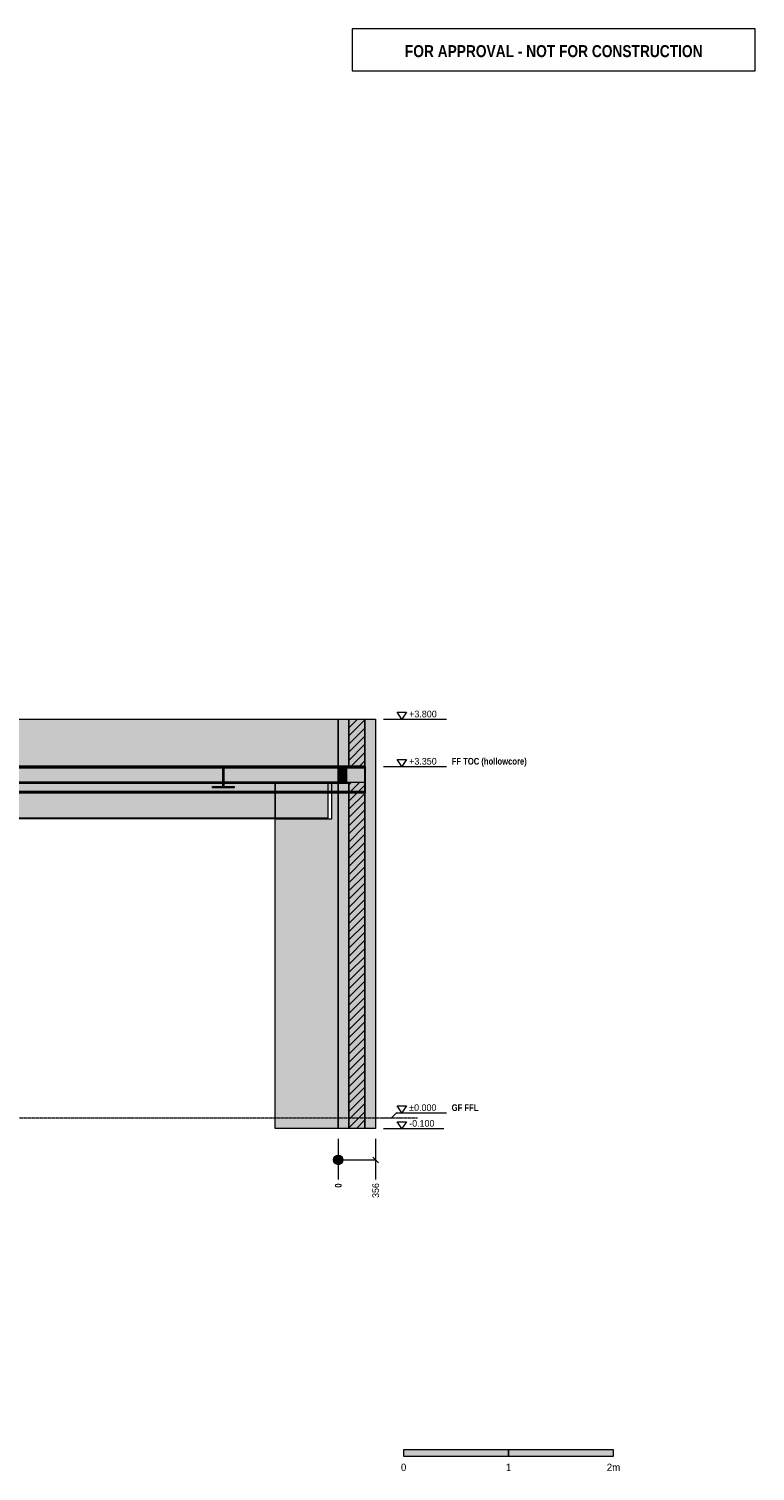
# Model space of a CAD drawing. Header units: millimetres. Extents: x 22145 to 35995, y -3365 to 10377.
# Tile 2 of 2: x 29074 to 35995, y -3365 to 10377. Entities that reach past the tile are written whole.
import ezdxf
from ezdxf.enums import TextEntityAlignment as Align

# ---------------------------------------------------------------- set-up
doc = ezdxf.new("R2010")
doc.units = ezdxf.units.MM
doc.linetypes.add('DASHED', pattern=[1.524, 1.27, -0.254])
for name, color, linetype in [('FILL-C_BDBDBF', 7, 'Continuous'), ('FILL-EPS', 7, 'Continuous'), ('FILL-INK', 7, 'Continuous'), ('FILL-STEEL', 7, 'Continuous'), ('FILL-WHITE', 7, 'Continuous'), ('LINE-CORE', 7, 'Continuous'), ('LINE-INK', 7, 'Continuous'), ('LINE-RED', 7, 'Continuous'), ('LINE-STEEL-DASH', 7, 'DASHED'), ('LINE-STEEL_GREY', 7, 'Continuous'), ('TEXT-INK', 7, 'Continuous'), ('TEXT-RED', 7, 'Continuous'), ('TEXT-STEEL', 7, 'Continuous')]:
    doc.layers.add(name, color=color, linetype=linetype)
doc.styles.add('OpenSansCondensed-Bold', font='OpenSansCondensed-Bold.ttf')

msp = doc.modelspace()

# ---------------------------------------------------------------- hatches: boundary and pattern name
at = {"layer": 'FILL-C_BDBDBF', "true_color": 0xbdbdbf}
h = msp.add_hatch(color=9, dxfattribs=at)
h.dxf.hatch_style = 1
h.paths.add_polyline_path([(32276, 3268), (32276, 3351), (32138, 3351), (32124, 3351), (32124, 3800), (32215, 3800), (32276, 3800), (32276, -100), (32185, -100), (32124, -100), (32124, 3199), (32161, 3199), (32276, 3199)])
at = {"layer": 'FILL-EPS', "true_color": 0xccffff}
h = msp.add_hatch(color=7, dxfattribs=at)
h.dxf.hatch_style = 1
h.paths.add_polyline_path([(32022, 3555), (32022, 3800), (32124, 3800), (32124, 3351), (32022, 3351)])
h = msp.add_hatch(color=7, dxfattribs=at)
h.dxf.hatch_style = 1
h.paths.add_polyline_path([(32378, 2013), (32378, -100), (32276, -100), (32276, 3800), (32378, 3800)])
h = msp.add_hatch(color=7, dxfattribs=at)
h.dxf.hatch_style = 1
h.paths.add_polyline_path([(32022, 1703), (32022, 3199), (32124, 3199), (32124, -100), (32022, -100)])
at = {"layer": 'FILL-INK', "true_color": 0x14141a}
h = msp.add_hatch(color=250, dxfattribs=at)
h.dxf.hatch_style = 1
h.paths.add_polyline_path([(32645, -3223), (33645, -3223), (33645, -3163), (32645, -3163)])
at = {"layer": 'FILL-STEEL', "true_color": 0x0d2973}
h = msp.add_hatch(color=166, dxfattribs=at)
h.dxf.hatch_style = 1
h.paths.add_polyline_path([(25582, 3110), (25582, 3110), (25582, 3319), (25582, 3327), (25586, 3327), (25695, 3327), (25695, 3328), (25695, 3336), (25695, 3336), (25695, 3350), (28883, 3350), (32278, 3350), (32278, 3343), (32278, 3336), (32278, 3336), (32278, 3118), (32278, 3110), (32278, 3110), (32278, 3096), (29090, 3096), (25695, 3096), (25640, 3096), (25582, 3096), (25582, 3103)])
at = {"layer": 'FILL-WHITE', "true_color": 0xffffff}
h = msp.add_hatch(color=7, dxfattribs=at)
h.dxf.hatch_style = 1
h.paths.add_polyline_path([(32022, 3800), (32022, -100), (31421, -100), (31421, 2849), (31962, 2849), (31962, 3200), (25753, 3200), (25753, -100), (25753, -100), (25753, -100), (25746, -100), (25746, 2849), (25748, 2849), (25748, 3200), (25746, 3200), (25746, 3800)])
h = msp.add_hatch(color=7, dxfattribs=at)
h.dxf.hatch_style = 1
h.paths.add_polyline_path([(25746, 3800), (32022, 3800), (32022, 3351), (25746, 3351)])
h = msp.add_hatch(color=7, dxfattribs=at)
h.dxf.hatch_style = 1
h.paths.add_polyline_path([(32378, 3800), (32378, -100), (32022, -100), (32022, 3800)])
h = msp.add_hatch(color=7, dxfattribs=at)
h.dxf.hatch_style = 1
h.paths.add_polyline_path([(32022, 3351), (32022, 3351), (32022, 3800), (32022, 3800), (32022, 3800), (32022, 3800), (32378, 3800), (32378, -100), (32022, -100), (32022, -102), (32022, -102), (32022, -102), (32022, -102), (32022, 3199), (32022, 3199), (32100, 3199), (32100, 3351), (32022, 3351), (32022, 3351)])
h = msp.add_hatch(color=7, dxfattribs=at)
h.dxf.hatch_style = 1
h.paths.add_polyline_path([(32378, 3800), (32378, -100), (32022, -100), (32022, 3199), (32276, 3199), (32276, 3351), (32022, 3351), (32022, 3800)])
h = msp.add_hatch(color=7, dxfattribs=at)
h.dxf.hatch_style = 1
h.paths.add_polyline_path([(25582, 3327), (25695, 3327), (25695, 3336), (32278, 3336), (32278, 3110), (25695, 3110), (25582, 3110)])
h = msp.add_hatch(color=7, dxfattribs=at)
h.dxf.hatch_style = 1
h.paths.add_polyline_path([(25583, 3322), (25689, 3322), (25689, 3336), (32278, 3336), (32278, 3110), (25689, 3110), (25583, 3110)])
h = msp.add_hatch(color=7, dxfattribs=at)
h.dxf.hatch_style = 1
h.paths.add_polyline_path([(25689, 3322), (25689, 3336), (32278, 3336), (32278, 3110), (25689, 3110), (25583, 3110), (25583, 3322)])
h = msp.add_hatch(color=7, dxfattribs=at)
h.dxf.hatch_style = 1
h.paths.add_polyline_path([(25689, 3336), (25689, 3350), (32278, 3350), (32278, 3350), (32278, 3350), (32278, 3336), (25689, 3336), (25689, 3336)])
h = msp.add_hatch(color=7, dxfattribs=at)
h.dxf.hatch_style = 1
h.paths.add_polyline_path([(32278, 3350), (32278, 3336), (32278, 3336), (25689, 3336), (25689, 3350), (25689, 3350)])
h = msp.add_hatch(color=7, dxfattribs=at)
h.dxf.hatch_style = 1
h.paths.add_polyline_path([(25695, 3336), (25695, 3350), (32278, 3350), (32278, 3350), (32278, 3350), (32278, 3336), (25695, 3336), (25695, 3336)])
h = msp.add_hatch(color=7, dxfattribs=at)
h.dxf.hatch_style = 1
h.paths.add_polyline_path([(25748, 3200), (25746, 3200), (25746, 3351), (32022, 3351), (32022, 3351), (32023, 3351), (32024, 3352), (32024, 3352), (32024, 3351), (32024, 3351), (32022, 3351), (32022, 3199), (31962, 3199), (31962, 3200), (25753, 3200), (25753, 3199), (25748, 3199)])
h = msp.add_hatch(color=7, dxfattribs=at)
h.dxf.hatch_style = 1
h.paths.add_polyline_path([(30824, 3350), (30824, 3350), (30825, 3350), (30825, 3350), (31029, 3350), (31029, 3339), (30931, 3339), (30931, 3324), (30931, 3158), (31029, 3158), (31029, 3147), (30825, 3147), (30825, 3158), (30923, 3158), (30923, 3339), (30825, 3339), (30825, 3350), (30824, 3350)])
h = msp.add_hatch(color=7, dxfattribs=at)
h.dxf.hatch_style = 1
h.paths.add_polyline_path([(30825, 3158), (30923, 3158), (30923, 3324), (30923, 3339), (30825, 3339), (30825, 3350), (31029, 3350), (31029, 3339), (30931, 3339), (30931, 3158), (31029, 3158), (31029, 3147), (30825, 3147)])
h = msp.add_hatch(color=7, dxfattribs=at)
h.dxf.hatch_style = 1
h.paths.add_polyline_path([(30825, 3158), (30923, 3158), (30923, 3324), (30931, 3324), (30931, 3158), (31029, 3158), (31029, 3147), (30825, 3147)])
h = msp.add_hatch(color=7, dxfattribs=at)
h.dxf.hatch_style = 1
h.paths.add_polyline_path([(30923, 3158), (30923, 3324), (30931, 3324), (30931, 3158), (31029, 3158), (31029, 3147), (30825, 3147), (30825, 3158)])
h = msp.add_hatch(color=7, dxfattribs=at)
h.dxf.hatch_style = 1
h.paths.add_polyline_path([(31030, 3350), (31030, 3350), (31030, 3350), (31030, 3350), (31029, 3350)])
h = msp.add_hatch(color=7, dxfattribs=at)
h.dxf.hatch_style = 1
h.paths.add_polyline_path([(32022, 3351), (32100, 3351), (32100, 3199), (32022, 3199)])
h = msp.add_hatch(color=7, dxfattribs=at)
h.dxf.hatch_style = 1
h.paths.add_polyline_path([(25583, 2858), (25583, 3172), (25689, 3172), (25689, 3190), (31922, 3190), (31922, 2858), (25689, 2858)])
h = msp.add_hatch(color=7, dxfattribs=at)
h.dxf.hatch_style = 1
h.paths.add_polyline_path([(25689, 3172), (25689, 3190), (31922, 3190), (31922, 2858), (25689, 2858), (25583, 2858), (25583, 3172)])
h = msp.add_hatch(color=7, dxfattribs=at)
h.dxf.hatch_style = 1
h.paths.add_polyline_path([(25689, 3190), (25689, 3200), (31922, 3200), (31922, 3200), (31922, 3200), (31922, 3190), (25689, 3190), (25689, 3190)])
h = msp.add_hatch(color=7, dxfattribs=at)
h.dxf.hatch_style = 1
h.paths.add_polyline_path([(31922, 3200), (31922, 3190), (31922, 3190), (25689, 3190), (25689, 3200), (25689, 3200)])
h = msp.add_hatch(color=7, dxfattribs=at)
h.dxf.hatch_style = 1
h.paths.add_polyline_path([(25750, 3200), (32124, 3200), (32124, 3190), (25750, 3190)])
h = msp.add_hatch(color=7, dxfattribs=at)
h.dxf.hatch_style = 1
h.paths.add_polyline_path([(32124, 3200), (32124, 3100), (25750, 3100), (25750, 3200)])
h = msp.add_hatch(color=7, dxfattribs=at)
h.dxf.hatch_style = 1
h.paths.add_polyline_path([(25750, 3190), (32124, 3190), (32124, 3100), (25750, 3100)])
h = msp.add_hatch(color=7, dxfattribs=at)
h.dxf.hatch_style = 1
h.paths.add_polyline_path([(31421, 3199), (31421, 3199), (31421, 3199), (31421, 3199), (31421, 3199), (31421, 2849), (31962, 2849), (31962, 3199), (32022, 3199), (32022, -100), (31421, -100)])
h = msp.add_hatch(color=7, dxfattribs=at)
h.dxf.hatch_style = 1
h.paths.add_polyline_path([(25582, 3110), (25695, 3110), (32278, 3110), (32278, 3110), (32278, 3110), (32278, 3096), (25695, 3096), (25582, 3096)])
h = msp.add_hatch(color=7, dxfattribs=at)
h.dxf.hatch_style = 1
h.paths.add_polyline_path([(25583, 3110), (25689, 3110), (32278, 3110), (32278, 3110), (32278, 3110), (32278, 3096), (25689, 3096), (25583, 3096)])
h = msp.add_hatch(color=7, dxfattribs=at)
h.dxf.hatch_style = 1
h.paths.add_polyline_path([(32278, 3110), (32278, 3096), (32278, 3096), (25689, 3096), (25583, 3096), (25583, 3110)])
h = msp.add_hatch(color=7, dxfattribs=at)
h.dxf.hatch_style = 1
h.paths.add_polyline_path([(25583, 2858), (25689, 2858), (31922, 2858), (31922, 2858), (31922, 2858), (31922, 2849), (25689, 2849), (25583, 2849)])
h = msp.add_hatch(color=7, dxfattribs=at)
h.dxf.hatch_style = 1
h.paths.add_polyline_path([(25583, 2858), (31922, 2858), (31922, 2849), (31922, 2849), (25689, 2849), (25583, 2849)])
h = msp.add_hatch(color=7, dxfattribs=at)
h.dxf.hatch_style = 1
h.paths.add_polyline_path([(31421, -100), (31421, -100), (31421, -100)])
h = msp.add_hatch(color=7, dxfattribs=at)
h.dxf.hatch_style = 1
h.paths.add_polyline_path([(32067, -400), (32065, -388), (32061, -377), (32054, -368), (32044, -361), (32034, -357), (32022, -355), (32010, -357), (32000, -361), (31990, -368), (31983, -377), (31979, -388), (31977, -400), (31979, -412), (31983, -423), (31990, -432), (32000, -439), (32010, -443), (32022, -445), (32034, -443), (32044, -439), (32054, -432), (32061, -423), (32065, -412)])
h = msp.add_hatch(color=7, dxfattribs=at)
h.dxf.hatch_style = 1
h.paths.add_polyline_path([(33645, -3223), (34645, -3223), (34645, -3163), (33645, -3163)])

# ---------------------------------------------------------------- linework, layer by layer
at = {"layer": 'LINE-CORE', "lineweight": 5}
for points in [[(32022, 3800), (32022, -100), (31421, -100), (31421, 2849), (31962, 2849), (31962, 3200), (25753, 3200), (25753, -100), (25753, -100), (25753, -100), (25746, -100), (25746, 2849), (25748, 2849), (25748, 3200), (25746, 3200), (25746, 3800)], [(25746, 3800), (32022, 3800), (32022, 3351), (25746, 3351)], [(32378, 3800), (32378, -100), (32022, -100), (32022, 3800)], [(32022, 3351), (32022, 3351), (32022, 3800), (32022, 3800), (32022, 3800), (32022, 3800), (32378, 3800), (32378, -100), (32022, -100), (32022, -102), (32022, -102), (32022, -102), (32022, -102), (32022, 3199), (32022, 3199), (32100, 3199), (32100, 3351), (32022, 3351), (32022, 3351)], [(32378, 3800), (32378, -100), (32022, -100), (32022, 3199), (32276, 3199), (32276, 3351), (32022, 3351), (32022, 3800)], [(25582, 3327), (25695, 3327), (25695, 3336), (32278, 3336), (32278, 3110), (25695, 3110), (25582, 3110)], [(25583, 3322), (25689, 3322), (25689, 3336), (32278, 3336), (32278, 3110), (25689, 3110), (25689, 3110), (25583, 3110)], [(25689, 3322), (25689, 3336), (32278, 3336), (32278, 3110), (25689, 3110), (25583, 3110), (25583, 3322)], [(25689, 3336), (25689, 3350), (32278, 3350), (32278, 3350), (32278, 3350), (32278, 3350), (32278, 3336), (25689, 3336), (25689, 3336), (25689, 3336)], [(32278, 3350), (32278, 3336), (32278, 3336), (25689, 3336), (25689, 3350), (25689, 3350)], [(25695, 3336), (25695, 3350), (32278, 3350), (32278, 3350), (32278, 3350), (32278, 3350), (32278, 3336), (25695, 3336), (25695, 3336), (25695, 3336)], [(25748, 3200), (25746, 3200), (25746, 3351), (25746, 3351), (32022, 3351), (32022, 3351), (32023, 3351), (32024, 3352), (32024, 3352), (32024, 3351), (32024, 3351), (32022, 3351), (32022, 3199), (31962, 3199), (31962, 3200), (25753, 3200), (25753, 3199), (25748, 3199)], [(30824, 3350), (30824, 3350), (30825, 3350), (30825, 3350), (31029, 3350), (31029, 3339), (30931, 3339), (30931, 3324), (30931, 3324), (30931, 3158), (31029, 3158), (31029, 3147), (30825, 3147), (30825, 3158), (30923, 3158), (30923, 3339), (30825, 3339), (30825, 3350), (30824, 3350)], [(30825, 3158), (30923, 3158), (30923, 3324), (30923, 3339), (30825, 3339), (30825, 3350), (31029, 3350), (31029, 3339), (30931, 3339), (30931, 3158), (31029, 3158), (31029, 3147), (30825, 3147)], [(30825, 3158), (30923, 3158), (30923, 3324), (30931, 3324), (30931, 3324), (30931, 3158), (31029, 3158), (31029, 3147), (30825, 3147)], [(30923, 3158), (30923, 3324), (30923, 3324), (30931, 3324), (30931, 3158), (31029, 3158), (31029, 3147), (30825, 3147), (30825, 3158)], [(31030, 3350), (31030, 3350), (31030, 3350), (31030, 3350), (31029, 3350)], [(32022, 3351), (32100, 3351), (32100, 3199), (32022, 3199)], [(25583, 2858), (25583, 3172), (25689, 3172), (25689, 3190), (31922, 3190), (31922, 2858), (25689, 2858), (25583, 2858)], [(25689, 3172), (25689, 3190), (31922, 3190), (31922, 2858), (25689, 2858), (25583, 2858), (25583, 3172), (25583, 3172)], [(25689, 3190), (25689, 3200), (31922, 3200), (31922, 3200), (31922, 3200), (31922, 3200), (31922, 3190), (25689, 3190), (25689, 3190), (25689, 3190)], [(31922, 3200), (31922, 3190), (31922, 3190), (25689, 3190), (25689, 3200), (25689, 3200)], [(25750, 3200), (32124, 3200), (32124, 3200), (32124, 3190), (25750, 3190), (25750, 3190)], [(32124, 3200), (32124, 3100), (25750, 3100), (25750, 3200)], [(25750, 3190), (32124, 3190), (32124, 3100), (25750, 3100)], [(31421, 3199), (31421, 3199), (31421, 3199), (31421, 3199), (31421, 3199), (31421, 2849), (31962, 2849), (31962, 3199), (32022, 3199), (32022, -100), (32022, -100), (31421, -100)], [(25582, 3110), (25695, 3110), (32278, 3110), (32278, 3110), (32278, 3110), (32278, 3110), (32278, 3096), (25695, 3096), (25695, 3096), (25582, 3096)], [(25583, 3110), (25689, 3110), (32278, 3110), (32278, 3110), (32278, 3110), (32278, 3110), (32278, 3096), (25689, 3096), (25689, 3096), (25583, 3096)], [(32278, 3110), (32278, 3096), (32278, 3096), (25689, 3096), (25583, 3096), (25583, 3110)], [(25583, 2858), (25689, 2858), (31922, 2858), (31922, 2858), (31922, 2858), (31922, 2858), (31922, 2849), (25689, 2849), (25689, 2849), (25583, 2849)], [(25583, 2858), (31922, 2858), (31922, 2849), (31922, 2849), (25689, 2849), (25583, 2849)], [(31421, -100), (31421, -100), (31421, -100)]]:
    msp.add_lwpolyline(points, close=True, dxfattribs=at)
at = {"layer": 'LINE-INK', "lineweight": 5}
for p, q in [((32453, 3800), (32528, 3800)), ((32528, 3800), (32578, 3800)), ((32578, 3800), (33053, 3800)), ((32453, 3350), (32528, 3350)), ((32528, 3350), (32578, 3350)), ((32578, 3350), (33053, 3350)), ((32453, 0), (32528, 0)), ((32528, 0), (32578, 50)), ((32578, 50), (33053, 50)), ((32453, -100), (32528, -100)), ((32528, -100), (32578, -100)), ((32578, -100), (33028, -100)), ((32022, -200), (32022, -475)), ((32378, -200), (32378, -475)), ((32022, -400), (32378, -400)), ((32350, -372), (32406, -428)), ((32022, -475), (32022, -541)), ((32022, -541), (32022, -585)), ((32378, -475), (32378, -541)), ((32378, -541), (32378, -585))]:
    msp.add_line(p, q, dxfattribs=at)
for points in [[(32628, 3800), (32583, 3865), (32673, 3865)], [(32022, 3555), (32022, 3800), (32124, 3800), (32124, 3351), (32022, 3351)], [(32124, 3199), (32161, 3199), (32276, 3199), (32276, 3268), (32276, 3351), (32138, 3351), (32124, 3351), (32022, 3351), (32022, 3555), (32022, 3800), (32124, 3800), (32215, 3800), (32276, 3800), (32378, 3800), (32378, 2013), (32378, -100), (32276, -100), (32185, -100), (32124, -100), (32022, -100), (32022, 1703), (32022, 3199)], [(32276, 3268), (32276, 3351), (32138, 3351), (32124, 3351), (32124, 3800), (32215, 3800), (32276, 3800), (32276, -100), (32185, -100), (32124, -100), (32124, 3199), (32161, 3199), (32276, 3199)], [(32378, 2013), (32378, -100), (32276, -100), (32276, 3800), (32378, 3800)], [(25582, 3110), (25582, 3110), (25582, 3319), (25582, 3327), (25586, 3327), (25695, 3327), (25695, 3328), (25695, 3336), (25695, 3336), (25695, 3350), (28883, 3350), (32278, 3350), (32278, 3343), (32278, 3336), (32278, 3336), (32278, 3118), (32278, 3110), (32278, 3110), (32278, 3096), (29090, 3096), (25695, 3096), (25640, 3096), (25582, 3096), (25582, 3103)], [(32628, 3350), (32583, 3415), (32673, 3415)], [(32022, 1703), (32022, 3199), (32124, 3199), (32124, -100), (32022, -100)], [(32628, 50), (32583, 115), (32673, 115)], [(32628, -100), (32583, -35), (32673, -35)], [(32645, -3223), (33645, -3223), (33645, -3163), (32645, -3163)], [(33645, -3223), (34645, -3223), (34645, -3163), (33645, -3163)]]:
    msp.add_lwpolyline(points, close=True, dxfattribs=at)
msp.add_circle((32022, -400), 45, dxfattribs=at)
at = {"layer": 'LINE-RED', "lineweight": 5}
msp.add_lwpolyline([(32155, 9977), (35995, 9977), (35995, 10377), (32155, 10377)], close=True, dxfattribs=at)
at = {"layer": 'LINE-STEEL-DASH', "lineweight": 5}
msp.add_line((24274, 0), (32778, 0), dxfattribs=at)
at = {"layer": 'LINE-STEEL_GREY', "lineweight": 5}
for p, q in [((32124, 3718), (32206, 3800)), ((32124, 3796), (32128, 3800)), ((32124, 3641), (32276, 3793)), ((32124, 3563), (32276, 3715)), ((32124, 3485), (32276, 3637)), ((32124, 3407), (32276, 3560)), ((32146, 3351), (32276, 3482)), ((32224, 3351), (32276, 3404)), ((32276, 3326), (32276, 3326)), ((32124, 3096), (32227, 3199)), ((32124, 3174), (32149, 3199)), ((32124, 3018), (32276, 3171)), ((32276, 3248), (32276, 3248)), ((32124, 2941), (32276, 3093)), ((32124, 2863), (32276, 3015)), ((32124, 2785), (32276, 2937)), ((32124, 2707), (32276, 2860)), ((32124, 2629), (32276, 2782)), ((32124, 2552), (32276, 2704)), ((32124, 2474), (32276, 2626)), ((32124, 2396), (32276, 2548)), ((32124, 2318), (32276, 2471)), ((32124, 2240), (32276, 2393)), ((32124, 2163), (32276, 2315)), ((32124, 2085), (32276, 2237)), ((32124, 2007), (32276, 2160)), ((32124, 1929), (32276, 2082)), ((32124, 1852), (32276, 2004)), ((32124, 1774), (32276, 1926)), ((32124, 1696), (32276, 1848)), ((32124, 1618), (32276, 1771)), ((32124, 1540), (32276, 1693)), ((32124, 1463), (32276, 1615)), ((32124, 1385), (32276, 1537)), ((32124, 1307), (32276, 1460)), ((32124, 1229), (32276, 1382)), ((32124, 1152), (32276, 1304)), ((32124, 1074), (32276, 1226)), ((32124, 996), (32276, 1148)), ((32124, 918), (32276, 1071)), ((32124, 840), (32276, 993)), ((32124, 763), (32276, 915)), ((32124, 685), (32276, 837)), ((32124, 607), (32276, 759)), ((32124, 529), (32276, 682)), ((32124, 452), (32276, 604)), ((32124, 374), (32276, 526)), ((32124, 296), (32276, 448)), ((32124, 218), (32276, 371)), ((32124, 140), (32276, 293)), ((32124, 63), (32276, 215)), ((32124, -15), (32276, 137)), ((32124, -93), (32276, 59)), ((32195, -100), (32276, -18)), ((32273, -100), (32276, -96))]:
    msp.add_line(p, q, dxfattribs=at)

# ---------------------------------------------------------------- texts
at = {"layer": 'TEXT-INK'}
for s, p in [('+3.800', (32698, 3817)), ('+3.350', (32698, 3367)), ('±0.000', (32698, 67)), ('-0.100', (32698, -83))]:
    msp.add_text(s, height=63.5, dxfattribs=at).set_placement(p)
at = {"layer": 'TEXT-INK', "style": 'OpenSansCondensed-Bold'}
msp.add_text('0', height=63.5, rotation=90, dxfattribs=at).set_placement((32054, -664))
at = {"layer": 'TEXT-INK'}
msp.add_text('356', height=63.5, rotation=90, dxfattribs=at).set_placement((32410, -762))
for s, p in [('0', (32645, -3363)), ('1', (33645, -3363)), ('2m', (34645, -3363))]:
    msp.add_text(s, height=69.8, dxfattribs=at).set_placement(p, align=Align.CENTER)
at = {"layer": 'TEXT-RED', "style": 'OpenSansCondensed-Bold'}
msp.add_text('FOR APPROVAL - NOT FOR CONSTRUCTION', height=114.3, dxfattribs=at).set_placement((34075, 10107), align=Align.CENTER)
at = {"layer": 'TEXT-STEEL', "style": 'OpenSansCondensed-Bold'}
for s, p in [('FF TOC (hollowcore)', (33103, 3367)), ('GF FFL', (33103, 67))]:
    msp.add_text(s, height=63.5, dxfattribs=at).set_placement(p)

doc.saveas('drawing.dxf')
